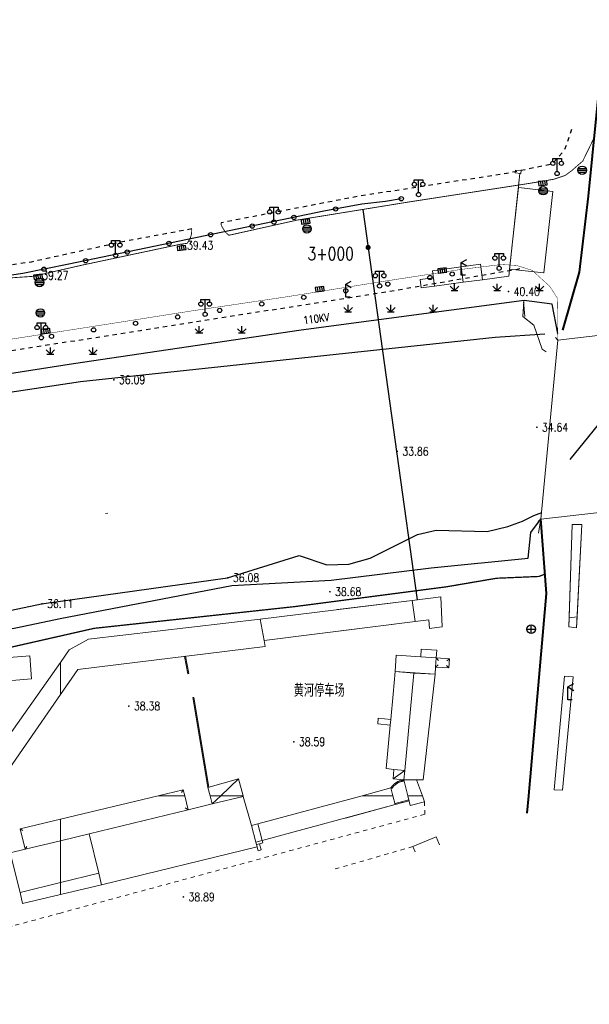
# Model space of a CAD drawing. Extents: x 39508475 to 39522402, y 3783947 to 3795549.
# Tile 69 of 256: x 39511990 to 39512124, y 3794201 to 3794433. Entities that reach past the tile are written whole.
import ezdxf
from ezdxf.enums import TextEntityAlignment as Align

# ---------------------------------------------------------------- set-up
doc = ezdxf.new("R2010")
doc.units = 0
doc.linetypes.add('X3', pattern=[5, 4, -1])
doc.linetypes.add('X6', pattern=[2, 1, -1])
doc.layers.get('0').update_dxf_attribs({"linetype": 'CONTINUOUS'})
doc.layers.add('ASSIST', color=7, linetype='CONTINUOUS', plot=False)
for name, color, linetype in [('COMPONENT', 7, 'CONTINUOUS'), ('DLDW', 14, 'CONTINUOUS'), ('DLSS', 4, 'CONTINUOUS'), ('DMTZ', 3, 'CONTINUOUS'), ('GCD', 1, 'CONTINUOUS'), ('JCDL_DMX_F', 30, 'CONTINUOUS'), ('JCDL_JMDM_F', 231, 'CONTINUOUS'), ('JCDL_JMDX_F', 231, 'CONTINUOUS'), ('JCDL_JTD_F', 100, 'CONTINUOUS'), ('JCDL_JTM', 100, 'CONTINUOUS'), ('JCDL_JTX_F', 100, 'CONTINUOUS'), ('JCDL_ZBM', 3, 'CONTINUOUS'), ('JMD', 6, 'CONTINUOUS'), ('SXSS', 5, 'CONTINUOUS'), ('ZBTZ', 3, 'CONTINUOUS'), ('断面线', 2, 'CONTINUOUS')]:
    doc.layers.add(name, color=color, linetype=linetype)
for name, color, linetype, lineweight in [('JCDL_JMDX', 1, 'CONTINUOUS', 0), ('JCDL_SXM', 5, 'CONTINUOUS', 0), ('JCDL_ZBX', 3, 'CONTINUOUS', 0), ('TEXTL_ZJ', 7, 'CONTINUOUS', 0)]:
    doc.layers.add(name, color=color, linetype=linetype, lineweight=lineweight)
doc.styles.add('HZ', font='rs', dxfattribs={"width": 0.8, "bigfont": 'hztxt'})
doc.linetypes.add('10411', pattern='A,2,[150,AAA.SHX,S=1,R=0,X=0,Y=1],2,[151,AAA.SHX,S=1,R=0,X=0,Y=3],1e-11', length=4)
doc.linetypes.add('X19', pattern='A,4.5,[145,symbolx.shx,S=1,R=0,X=0,Y=1],4.5,-0.5,[146,symbolx.shx,S=1,R=0,X=0,Y=0],-0.5', length=10)
doc.linetypes.add('X35', pattern='A,2,[150,AAA.SHX,S=1,R=0,X=0,Y=1],2,[177,AAA.SHX,S=1,R=0,X=0,Y=0.8],1e-09', length=4)
doc.linetypes.add('X4', pattern='A,0,-1e-09,[149,symbolx.shx,S=0.15,R=0,X=0,Y=0],-1.6', length=1.6)

# ---------------------------------------------------------------- blocks, each defined once
blk = doc.blocks.new('4563000')
at = {"color": 0}
for p, q in [((0, 0), (0, 3)), ((1, 0), (0, 0))]:
    blk.add_line(p, q, dxfattribs=at)
at = {"color": 0, "linetype": 'Continuous', "flags": 128}
for points in [[(0, 3), (1.39, 3.8)], [(0, 3), (1.39, 2.2)]]:
    blk.add_lwpolyline(points, dxfattribs=at)
blk = doc.blocks.new('gc200')
at = {"const_width": 0.2}
blk.add_lwpolyline([(-0.1, 0, 1), (0.1, 0, 1)], format="xyb", close=True, dxfattribs=at)
blk = doc.blocks.new('gcbj0102')
for p, q in [((-1, 0), (1, 0)), ((0, -1), (0, 1))]:
    blk.add_line(p, q)
blk.add_circle((0, 0), 1)
blk = doc.blocks.new('gc052')
for p, q in [((0, 3), (1.3, 3.75)), ((0, 3), (1.3, 2.25)), ((0, 0), (0, 3)), ((1, 0), (0, 0))]:
    blk.add_line(p, q)
blk = doc.blocks.new('gc097')
for p, q in [((-1, 2.9), (-1, 3.5)), ((-1, 3.5), (1, 3.5)), ((0, 0.5), (0, 3.5)), ((1, 3.5), (1, 2.9))]:
    blk.add_line(p, q)
for centre in [(-1, 2.4), (1, 2.4), (0, 0)]:
    blk.add_circle(centre, 0.5)
blk = doc.blocks.new('gc124')
for p, q in [((-1, 1), (0, 0)), ((-0.8, 0), (0.8, 0)), ((0, 0), (0, 1.6)), ((0, 0), (1, 1))]:
    blk.add_line(p, q)
blk = doc.blocks.new('gc170')
at = {"linetype": 'Continuous'}
blk.add_circle((0, 0), 0.5, dxfattribs=at)
blk = doc.blocks.new('gcbj0104')
for p, q in [((-0.5, 0.5), (-0.5, -0.5)), ((0, 0.5), (0, -0.5)), ((0.5, 0.5), (0.5, -0.5))]:
    blk.add_line(p, q)
blk.add_lwpolyline([(-1, 0.5), (-1, -0.5), (1, -0.5), (1, 0.5)], close=True)
blk = doc.blocks.new('gcbj0103')
for p, q in [((-1, 0), (1, 0)), ((-0.9, 0.43), (0.9, 0.43)), ((-0.88, -0.47), (0.88, -0.47))]:
    blk.add_line(p, q)
blk.add_circle((0, 0), 1)

msp = doc.modelspace()

# ---------------------------------------------------------------- linework, layer by layer
at = {"layer": 'ASSIST', "linetype": 'Continuous', "flags": 128}
msp.add_lwpolyline([(39512080.11807, 3794390.4755), (39512076.42468, 3794389.83906), (39512070.82092, 3794389.20261), (39512061.90584, 3794387.54786), (39512001.97947, 3794375.06172), (39511991.15403, 3794372.89781), (39511960.33333, 3794368.31543), (39511917.47837, 3794361.68394), (39511879.48231, 3794355.94819), (39511836.51563, 3794348.81431), (39511790.62188, 3794341.93151), (39511765.74722, 3794338.36109)], dxfattribs=at)
at = {"layer": 'DLSS', "linetype": 'X6', "flags": 128}
for points in [[(39509114.05604, 3794290.33142), (39509112.24991, 3794295.83282), (39509112.1639, 3794300.73249), (39509115.17413, 3794309.24247), (39509120.24853, 3794313.1966), (39509122.14067, 3794314.05619), (39509132.37548, 3794314.57195), (39509159.20957, 3794317.32265), (39509189.76964, 3794320.25811), (39509213.70529, 3794322.58523), (39509234.28659, 3794324.74112), (39509259.26076, 3794326.89452), (39509287.06643, 3794329.74057), (39509297.9893, 3794330.5142), (39509318.14864, 3794332.83689), (39509350.33947, 3794335.93364), (39509384.6139, 3794339.4617), (39509418.97552, 3794342.56176), (39509445.91722, 3794344.97718), (39509470.5421, 3794347.30181), (39509492.58016, 3794349.62934), (39509517.37924, 3794352.03979), (39509558.77979, 3794355.99696), (39509584.87378, 3794358.92856), (39509614.7487, 3794361.76811), (39509642.81294, 3794364.61154), (39509666.41218, 3794366.84787), (39509694.74334, 3794369.51619), (39509724.44053, 3794372.26882), (39509742.43872, 3794374.16158), (39509776.0113, 3794377.43301), (39509804.43055, 3794380.3613), (39509828.79315, 3794382.59707), (39509851.696, 3794385.09155), (39509877.43497, 3794387.84556), (39509900.33763, 3794389.82496), (39509921.34805, 3794391.97878), (39509959.05459, 3794395.24647), (39509980.92335, 3794397.65886), (39510005.89307, 3794399.55024), (39510029.41212, 3794402.38952), (39510053.15906, 3794405.4893), (39510069.35519, 3794406.69536), (39510090.36007, 3794409.01888), (39510110.3385, 3794410.91413), (39510135.56217, 3794412.97921), (39510165.00206, 3794416.59047), (39510179.4688, 3794417.53933), (39510201.93835, 3794419.94799), (39510211.67389, 3794420.80772), (39510215.28617, 3794420.89368), (39510220.36058, 3794420.37792), (39510227.77585, 3794419.60457), (39510232.50622, 3794419.60457), (39510243.70161, 3794420.46223), (39510264.36074, 3794422.52635), (39510286.39943, 3794424.59158), (39510302.15519, 3794426.0551), (39510313.01318, 3794427.00383), (39510323.16198, 3794427.00383), (39510342.10988, 3794427.0902), (39510358.12292, 3794427.17643), (39510367.75567, 3794426.74664), (39510386.3599, 3794427.26267), (39510401.78143, 3794427.2635), (39510407.8019, 3794427.60733), (39510414.08038, 3794428.38097), (39510433.28412, 3794430.18625), (39510439.13257, 3794430.87392), (39510443.34691, 3794430.87392), (39510457.30994, 3794430.87531), (39510482.53471, 3794430.96168), (39510508.18649, 3794431.04736), (39510540.1194, 3794431.04736), (39510559.07547, 3794431.21927), (39510589.8041, 3794430.87571), (39510611.59039, 3794430.87599), (39510628.72725, 3794430.87641), (39510644.67099, 3794431.04763), (39510675.80541, 3794430.78975), (39510703.7148, 3794430.79597), (39510735.4826, 3794431.31173), (39510766.13777, 3794431.39644), (39510796.52455, 3794431.31103), (39510821.50199, 3794431.13952), (39510841.64608, 3794431.39754), (39510865.15551, 3794431.22562), (39510898.04013, 3794431.31144), (39510898.81418, 3794431.99911), (39510923.00767, 3794432.17158), (39510942.55698, 3794431.9137), (39510961.06739, 3794431.9137), (39510991.10671, 3794431.91315), (39511011.9482, 3794432.17075), (39511037.77999, 3794432.34239), (39511063.17658, 3794432.60055), (39511081.10047, 3794432.08479), (39511081.87453, 3794431.31116), (39511101.8427, 3794431.39657), (39511117.7731, 3794431.73943), (39511141.57872, 3794431.77863), (39511222.30607, 3794431.78591), (39511249.35029, 3794431.95585), (39511271.48104, 3794431.95612), (39511288.07744, 3794431.95612), (39511301.68013, 3794431.10642), (39511317.01132, 3794429.57492), (39511319.64684, 3794429.48994), (39511338.71295, 3794426.34277), (39511352.83597, 3794422.76789), (39511369.52188, 3794418.934), (39511394.79447, 3794411.36743), (39511418.11984, 3794403.95633), (39511445.34414, 3794394.85157), (39511474.10351, 3794385.66567), (39511495.04762, 3794379.36546), (39511537.59183, 3794365.75798), (39511568.74567, 3794355.97838), (39511603.81306, 3794344.91644), (39511623.30407, 3794339.20992), (39511650.62245, 3794329.8482), (39511658.18894, 3794327.72395), (39511661.92968, 3794327.0442), (39511677.85959, 3794323.80646), (39511701.0162, 3794320.1447), (39511713.00356, 3794318.70021), (39511726.43622, 3794318.19038), (39511738.20057, 3794318.6151), (39511757.28112, 3794319.54676), (39511766.20789, 3794320.39647), (39511782.10602, 3794322.86059), (39511802.71267, 3794326.26854), (39511834.54072, 3794331.20417), (39511859.47468, 3794334.6113), (39511885.1765, 3794339.03533), (39511910.19709, 3794342.69505), (39511931.73182, 3794345.50192), (39511942.95405, 3794347.71114), (39511962.4587, 3794350.69287), (39511973.00078, 3794352.3073), (39511997.33935, 3794356.14173), (39512018.79276, 3794359.45732), (39512047.22551, 3794363.96524), (39512076.58233, 3794368.56058), (39512100.07722, 3794372.64842), (39512109.04357, 3794374.20188)], [(39512030.88025, 3794383.36501), (39512014.97184, 3794380.39995), (39511993.10998, 3794375.56836), (39511974.41599, 3794372.66672), (39511957.77551, 3794369.90664), (39511932.11262, 3794366.08167), (39511904.18567, 3794361.69065), (39511889.082, 3794359.4222), (39511878.38962, 3794357.79445), (39511862.85637, 3794355.38491), (39511837.41026, 3794351.27413), (39511816.07504, 3794348.01239), (39511803.66681, 3794346.23878), (39511791.20416, 3794344.11563), (39511768.8761, 3794340.85342), (39511756.73945, 3794336.52623), (39511723.56953, 3794335.9571), (39511710.0344, 3794337.74879), (39511663.13568, 3794347.25923), (39511625.26447, 3794359.04552), (39511584.44602, 3794372.08087), (39511541.23764, 3794385.58566), (39511509.36511, 3794395.22351), (39511467.63933, 3794408.71648), (39511423.75556, 3794423.00944)], [(39512120.15509, 3794406.7545), (39512118.44706, 3794401.81477), (39512115.57528, 3794398.60691), (39512104.87651, 3794396.41206), (39512069.83559, 3794391.00065), (39512037.78067, 3794384.81122)]]:
    msp.add_lwpolyline(points, dxfattribs=at)
at = {"layer": 'DLSS', "linetype": 'Continuous', "lineweight": 40}
for points in [[(39512127.802, 3794429.045), (39512124.035, 3794391.093), (39512121.95127, 3794373.16867), (39512118.011, 3794359.56201)], [(39512110.10708, 3794250), (39512114.256, 3794297.581), (39512112.905, 3794315.143)]]:
    msp.add_lwpolyline(points, dxfattribs=at)
at = {"layer": 'DLSS', "linetype": 'Continuous', "flags": 128}
for points, const_width in [([(39512125.33118, 3794404.57765), (39512122.78407, 3794399.34587), (39512120.08228, 3794396.99778), (39512118.63349, 3794395.94114), (39512115.89254, 3794395.04104), (39512110.37149, 3794394.1018), (39512081.92765, 3794389.71212), (39512055.65221, 3794385.44605), (39512039.59729, 3794381.86867), (39512038.97086, 3794382.43214), (39512038.53237, 3794382.9956), (39512037.84331, 3794384.12254), (39512037.78067, 3794384.43557), (39512037.78067, 3794384.81122)], 0.2), ([(39512030.88025, 3794383.36501), (39512030.81761, 3794382.17546), (39512030.56704, 3794381.29896), (39512029.81534, 3794379.9842), (39512028.06137, 3794379.73377), (39512005.11191, 3794374.84697), (39511993.54861, 3794372.20789), (39511988.97575, 3794371.89485), (39511946.16965, 3794365.00249), (39511916.51009, 3794360.29938), (39511891.23316, 3794356.72572), (39511851.15665, 3794350.52235), (39511819.43262, 3794345.56649), (39511794.28752, 3794341.67808)], 0.2), ([(39511800.67863, 3794328.34386), (39511829.58629, 3794332.64769), (39511863.4165, 3794337.89922), (39511884.21858, 3794341.15382), (39511898.72273, 3794343.57846), (39511919.73761, 3794346.7285), (39511940.12005, 3794349.98597), (39511953.24051, 3794352.18899), (39511978.46348, 3794355.8698), (39512008.10256, 3794360.49037), (39512030.79608, 3794364.06206), (39512053.38797, 3794367.42579), (39512075.04162, 3794370.89223), (39512094.15997, 3794373.83296), (39512103.6212, 3794374.99063), (39512107.18997, 3794374.78082), (39512110.89718, 3794373.62294), (39512115.01688, 3794369.85843), (39512116.78246, 3794367.11448), (39512116.90959, 3794357.16494)], 0.1)]:
    msp.add_lwpolyline(points, dxfattribs=dict(at, const_width=const_width))
at = {"layer": 'DLSS', "linetype": 'Continuous', "lineweight": 0}
for points in [[(39512116.90959, 3794357.16494), (39512162.42633, 3794362.52244), (39512158.39226, 3794320.22437), (39512112.94461, 3794315.06123), (39512116.90959, 3794357.16494)], [(39512116.90959, 3794357.16494), (39512112.94461, 3794315.06123)], [(39512112.94461, 3794315.06123), (39512112.32838, 3794314.55107)]]:
    msp.add_lwpolyline(points, dxfattribs=at)
at = {"layer": 'DLSS', "linetype": 'X3', "const_width": 0.3, "flags": 128}
msp.add_lwpolyline([(39509115.83491, 3794201.06317), (39509126.55477, 3794210.45786), (39509130.51645, 3794212.39892), (39509159.51346, 3794215.03875), (39509207.40211, 3794218.07486), (39509225.30682, 3794219.3266), (39509228.88011, 3794222.19936), (39509238.6678, 3794234.85502), (39509242.86251, 3794239.51355), (39509257.02184, 3794243.48767), (39509261.91569, 3794243.64296), (39509289.12945, 3794241.93669), (39509315.64685, 3794240.14964), (39509332.75644, 3794241.46991), (39509358.18356, 3794240.22775), (39509379.27259, 3794241.62566), (39509386.18611, 3794243.10086), (39509391.15764, 3794243.10086), (39509400.47925, 3794243.02322), (39509412.38861, 3794242.17313), (39509417.74853, 3794241.62963), (39509421.7879, 3794241.78491), (39509427.69158, 3794242.4837), (39509444.41727, 3794243.49631), (39509465.80709, 3794243.8098), (39509489.91103, 3794245.05208), (39509517.2818, 3794246.99312), (39509553.9022, 3794250.41078), (39509589.12197, 3794254.9263), (39509630.63833, 3794256.99329), (39509680.16049, 3794263.82929), (39509707.62118, 3794265.56804), (39509737.86388, 3794269.93302), (39509794.70316, 3794276.15403), (39509850.66557, 3794282.62754), (39509880.16374, 3794286.35696), (39509954.7622, 3794297.42352), (39509964.21347, 3794301.81731), (39509969.9282, 3794302.14685), (39509974.54394, 3794302.14685), (39509978.17059, 3794302.14685), (39510023.11311, 3794305.38856), (39510088.4093, 3794314.72115), (39510113.14818, 3794318.86658), (39510126.22235, 3794322.50133), (39510146.96289, 3794323.37704), (39510152.85059, 3794324.06937), (39510158.39196, 3794324.24245), (39510167.13694, 3794324.58862), (39510192.46151, 3794325.19962), (39510213.7981, 3794325.72108), (39510219.59923, 3794326.67304), (39510232.6734, 3794327.45191), (39510260.06199, 3794328.23403), (39510275.49099, 3794329.01616), (39510282.07137, 3794329.01616), (39510298.4572, 3794329.01616), (39510315.18874, 3794329.96812), (39510324.10689, 3794330.66045), (39510329.9946, 3794331.09316), (39510345.52681, 3794332.48107), (39510368.32346, 3794333.43303), (39510394.05735, 3794334.64786), (39510406.00594, 3794336.3787), (39510417.98073, 3794338.02494), (39510452.54562, 3794337.59495), (39510479.78196, 3794337.59495), (39510543.88737, 3794336.29021), (39510556.54105, 3794336.29021), (39510581.31334, 3794336.5755), (39510618.07159, 3794335.43437), (39510652.44832, 3794335.43437), (39510686.25779, 3794334.29324), (39510720.16144, 3794334.10306), (39510731.95885, 3794334.10306), (39510761.49667, 3794334.57853), (39510795.67906, 3794334.00867), (39510826.72559, 3794333.05773), (39510851.78793, 3794333.24763), (39510863.29993, 3794332.96235), (39510872.81399, 3794332.96235), (39510879.28354, 3794332.96235), (39510904.25142, 3794334.68248), (39510911.4821, 3794334.68248), (39510945.95909, 3794333.15468), (39510980.63469, 3794333.24978), (39511012.8349, 3794333.44196), (39511047.12356, 3794333.63215), (39511082.55429, 3794334.48799), (39511110.90615, 3794335.43893), (39511139.01686, 3794333.15668), (39511167.68643, 3794331.15756), (39511206.73306, 3794327.91649), (39511240.07003, 3794325.43789), (39511276.54237, 3794319.63185), (39511308.7302, 3794313.92021), (39511343.5952, 3794306.68404), (39511391.97605, 3794294.40404), (39511438.25927, 3794284.49665), (39511464.71904, 3794278.31282), (39511487.58485, 3794272.97939), (39511519.49325, 3794265.93385), (39511557.88793, 3794257.24632), (39511582.13035, 3794253.86736), (39511626.90746, 3794244.6447), (39511638.75233, 3794243.03028), (39511652.34701, 3794240.60866), (39511681.84907, 3794233.47304), (39511694.36696, 3794234.68385), (39511704.89158, 3794235.23448), (39511713.97404, 3794237.88499), (39511732.37087, 3794243.38601), (39511778.62181, 3794247.98241), (39511821.93597, 3794253.29104), (39511832.70661, 3794255.42448), (39511837.05448, 3794256.48442), (39511843.94745, 3794257.22638), (39511884.35086, 3794263.798), (39511944.43671, 3794272.07796), (39511959.43624, 3794278.03052), (39511964.42039, 3794279.51443), (39511972.798, 3794281.8463), (39511984.56908, 3794284.07217), (39512007.92628, 3794289.3808), (39512054.95431, 3794294.47983), (39512090.72123, 3794299.15106), (39512102.49231, 3794301.16494), (39512112.4606, 3794301.58891), (39512113.8392, 3794302.11889)], dxfattribs=at)
at = {"layer": 'DLSS', "color": 4, "linetype": 'Continuous', "lineweight": 40}
msp.add_lwpolyline([(39512109.75092, 3794245.9154), (39512110.10708, 3794250)], dxfattribs=at)
at = {"layer": 'DLSS', "linetype": 'X6', "lineweight": 0}
for points in [[(39512085.5947, 3794248.5776), (39512085.64, 3794245.635), (39512000, 3794222.39015)], [(39512085.5947, 3794248.5776), (39512085.64, 3794245.635), (39512067.18417, 3794240.62562)], [(39512082.84938, 3794238.03581), (39512063.93306, 3794232.57014)], [(39512082.84938, 3794238.03581), (39512067.45323, 3794233.58725)], [(39512000, 3794222.39015), (39511988.663, 3794219.313), (39511958.137, 3794211.353), (39511954.4, 3794210.835), (39511954.479, 3794212.424), (39511957.712, 3794212.847), (39511970.74584, 3794215.95044)]]:
    msp.add_lwpolyline(points, dxfattribs=at)
at = {"layer": 'DMTZ', "linetype": '10411', "flags": 128}
for points in [[(39512116.88889, 3794358.78501), (39512115.587, 3794365.64401), (39512109.00712, 3794366.5153), (39512056.55719, 3794359.50972), (39512003.07624, 3794351.65514), (39511962.88714, 3794345.36651), (39511923.24755, 3794339.56879), (39511879.52643, 3794333.03063), (39511840.24941, 3794327.23291)], [(39511867.77134, 3794265.01717), (39511878.19328, 3794265.4512), (39511902.58946, 3794267.92863), (39511926.9688, 3794274.72985), (39511961.79475, 3794284.16312), (39511989.92186, 3794289.54859), (39511999.98155, 3794291.71535), (39512040.272, 3794299.452), (39512063.614, 3794300.682), (39512087.11547, 3794303.65028), (39512109.978, 3794305.883), (39512110.608, 3794311.902), (39512112.88381, 3794315.0109)]]:
    msp.add_lwpolyline(points, dxfattribs=at)
at = {"layer": 'DMTZ', "linetype": 'X35', "lineweight": 0}
msp.add_lwpolyline([(39512112.369, 3794311.801), (39512112.905, 3794315.143)], dxfattribs=at)
at = {"layer": 'JCDL_DMX_F', "color": 3, "linetype": 'Continuous', "lineweight": 0}
for points in [[(39512108.92919, 3794366.29985), (39512108.68109, 3794362.79089)], [(39512108.87966, 3794366.29162), (39512109.19288, 3794362.73249)], [(39512108.68109, 3794362.79089), (39512111.3065, 3794360.68509), (39512113.2713, 3794355.07365)], [(39512114.16699, 3794354.48), (39512113.2713, 3794355.07365)]]:
    msp.add_lwpolyline(points, dxfattribs=at)
at = {"layer": 'JCDL_DMX_F', "color": 3, "linetype": 'X35', "lineweight": 0}
msp.add_lwpolyline([(39512112.369, 3794311.801), (39512112.905, 3794315.143)], dxfattribs=at)
at = {"layer": 'JCDL_JMDM_F', "lineweight": 0}
msp.add_lwpolyline([(39512108.26301, 3794396.443), (39512108.318, 3794397.108), (39512106.95, 3794397.21199), (39512106.89941, 3794396.54667), (39512108.26301, 3794396.443)], dxfattribs=at)
at = {"layer": 'JCDL_JMDM_F', "linetype": 'Continuous', "lineweight": 0}
msp.add_lwpolyline([(39512094.204, 3794374.449), (39512094.67784, 3794370.81062), (39512087.95888, 3794369.90153), (39512087.44401, 3794373.475), (39512094.204, 3794374.449)], dxfattribs=at)
at = {"layer": 'JCDL_JMDX', "color": 6, "linetype": 'X19', "lineweight": 0}
msp.add_lwpolyline([(39512099.18801, 3794371.398), (39512105.41323, 3794372.23237), (39512108.011, 3794396.411)], dxfattribs=at)
at = {"layer": 'JCDL_JMDX', "color": 6, "linetype": 'Continuous', "lineweight": 0}
for points in [[(39512077.6507, 3794267.9194), (39512074.7, 3794268.23), (39512074.5799, 3794266.9218), (39512077.5266, 3794266.6055), (39512077.6507, 3794267.9194)], [(39512078.19285, 3794253.94429), (39512080.92364, 3794255.95164)]]:
    msp.add_lwpolyline(points, dxfattribs=at)
at = {"layer": 'JCDL_JMDX_F', "linetype": 'Continuous', "lineweight": 0}
for points in [[(39512088.32808, 3794282.44704), (39512088.85292, 3794281.84326)], [(39512091.42053, 3794282.23071), (39512090.81675, 3794281.70588)], [(39512088.17666, 3794280.28233), (39512088.78044, 3794280.80716)], [(39512091.2691, 3794280.066), (39512090.74427, 3794280.66978)], [(39512080.715, 3794253.706), (39512080.5734, 3794253.6878), (39512080.4326, 3794253.6645), (39512080.2926, 3794253.6363), (39512080.1537, 3794253.6035), (39512080.016, 3794253.5659), (39512079.8796, 3794253.5236), (39512079.7448, 3794253.4768), (39512079.6116, 3794253.4254), (39512079.4803, 3794253.3695), (39512079.3509, 3794253.3091), (39512079.2236, 3794253.2444), (39512079.0987, 3794253.1754), (39512078.9761, 3794253.1022), (39512078.8561, 3794253.0249), (39512078.7388, 3794252.9435), (39512078.6244, 3794252.8582), (39512078.5129, 3794252.7691), (39512078.4045, 3794252.6762), (39512078.2993, 3794252.5797), (39512078.1974, 3794252.4796), (39512078.0991, 3794252.3762), (39512078.0042, 3794252.2695), (39512077.9131, 3794252.1596), (39512077.8258, 3794252.0467), (39512077.7423, 3794251.9308), (39512077.6632, 3794251.812)], [(39512077.6632, 3794251.812), (39512077.8713, 3794251.6734)], [(39512080.7468, 3794253.458), (39512080.6098, 3794253.4405), (39512080.4777, 3794253.4185), (39512080.3461, 3794253.3921), (39512080.2154, 3794253.3612), (39512080.0859, 3794253.3258), (39512079.9577, 3794253.2861), (39512079.8309, 3794253.242), (39512079.7056, 3794253.1937), (39512079.5821, 3794253.1411), (39512079.4604, 3794253.0843), (39512079.3408, 3794253.0235), (39512079.2232, 3794252.9586), (39512079.108, 3794252.8898), (39512078.9951, 3794252.817), (39512078.8848, 3794252.7405), (39512078.7772, 3794252.6603), (39512078.6723, 3794252.5765), (39512078.5704, 3794252.4891), (39512078.4714, 3794252.3983), (39512078.3757, 3794252.3043), (39512078.2831, 3794252.207), (39512078.194, 3794252.1066), (39512078.1083, 3794252.0033), (39512078.0261, 3794251.8971), (39512077.9479, 3794251.7884), (39512077.8713, 3794251.6734)], [(39512078.9449, 3794253.0821), (39512079.0803, 3794252.872)], [(39512080.715, 3794253.706), (39512080.7468, 3794253.458)], [(39512078.6526, 3794248.1375), (39512081.8782, 3794249.0545)], [(39512078.721, 3794247.897), (39512078.6526, 3794248.1375)], [(39512078.721, 3794247.897), (39512081.9466, 3794248.814)], [(39512080.3661, 3794248.3647), (39512080.2977, 3794248.6051)], [(39512081.9466, 3794248.814), (39512081.8782, 3794249.0545)]]:
    msp.add_lwpolyline(points, dxfattribs=at)
at = {"layer": 'JCDL_JTM', "linetype": 'Continuous', "lineweight": 0}
msp.add_lwpolyline([(39512116.90959, 3794357.16494), (39512162.42633, 3794362.52244), (39512158.39226, 3794320.22437), (39512112.94461, 3794315.06123), (39512116.90959, 3794357.16494)], dxfattribs=at)
at = {"layer": 'JCDL_JTX_F', "linetype": 'Continuous', "lineweight": 0}
for points in [[(39512116.90959, 3794357.16494), (39512112.94461, 3794315.06123)], [(39512116.90959, 3794357.16494), (39512116.39943, 3794357.78117)], [(39512112.94461, 3794315.06123), (39512112.32838, 3794314.55107)]]:
    msp.add_lwpolyline(points, dxfattribs=at)
at = {"layer": 'JCDL_SXM', "lineweight": 0}
msp.add_lwpolyline([(39512087.95888, 3794369.90153), (39512084.79778, 3794369.47383), (39512084.57301, 3794371.486), (39512087.68002, 3794371.83307), (39512087.95888, 3794369.90153)], dxfattribs=at)
at = {"layer": 'JCDL_ZBM', "linetype": 'Continuous', "lineweight": 0}
for points in [[(39512113.63029, 3794373.01093), (39512105.5897, 3794373.87481), (39512107.65377, 3794393.08613), (39512115.75399, 3794392.209), (39512113.63029, 3794373.01093)], [(39512120.32, 3794313.818), (39512122.575, 3794313.803), (39512121.47533, 3794292.06206), (39512119.57283, 3794291.84651), (39512120.32, 3794313.818)], [(39512119.57283, 3794291.84651), (39512121.47533, 3794292.06206), (39512121.347, 3794289.525), (39512119.5, 3794289.705), (39512119.57283, 3794291.84651)], [(39512118.004, 3794251.334), (39512116.024, 3794251.393), (39512118.463, 3794278.141), (39512120.497, 3794277.936), (39512118.004, 3794251.334)]]:
    msp.add_lwpolyline(points, dxfattribs=at)
at = {"layer": 'JCDL_ZBX', "color": 114, "linetype": 'X4', "lineweight": 0, "true_color": 0x009944}
msp.add_lwpolyline([(39512107.65377, 3794393.08613), (39512108.353, 3794393.011), (39512115.75399, 3794392.209), (39512113.63029, 3794373.01093), (39512105.5897, 3794373.87481)], dxfattribs=at)
at = {"layer": 'JCDL_ZBX', "color": 114, "linetype": 'Continuous', "lineweight": 0, "true_color": 0x009944}
for points in [[(39512122.575, 3794313.803), (39512120.32, 3794313.818), (39512119.5, 3794289.705), (39512121.347, 3794289.525), (39512122.575, 3794313.803)], [(39512120.497, 3794277.936), (39512118.463, 3794278.141), (39512116.024, 3794251.393), (39512118.004, 3794251.334), (39512120.497, 3794277.936)]]:
    msp.add_lwpolyline(points, dxfattribs=at)
at = {"layer": 'JMD', "linetype": 'Continuous'}
msp.add_line((39512119.78894, 3794329.12336), (39512130.76341, 3794342.67886), dxfattribs=at)
at = {"layer": 'JMD', "color": 6, "linetype": 'Continuous', "lineweight": 0}
for points in [[(39512099.18801, 3794371.398), (39512094.67784, 3794370.81062), (39512094.204, 3794374.449), (39512098.70899, 3794375.07601), (39512099.18801, 3794371.398)], [(39512065.1516, 3794293.79584), (39512082.6976, 3794295.9533), (39512083.388, 3794290.953), (39512065.34591, 3794288.71307)], [(39512089.754, 3794289.74), (39512088.51, 3794289.5887), (39512086.794, 3794289.38), (39512086.568, 3794291.349), (39512083.388, 3794290.953), (39512082.6976, 3794295.9533), (39512089.393, 3794296.823), (39512089.754, 3794289.74)], [(39512088.4442, 3794284.2637), (39512088.3281, 3794282.447), (39512084.696, 3794282.7011), (39512084.823, 3794284.517), (39512088.4442, 3794284.2637)], [(39512088.1767, 3794280.2823), (39512088.0571, 3794278.573), (39512078.68, 3794279.229), (39512078.951, 3794283.103), (39512084.696, 3794282.7011), (39512088.3281, 3794282.447), (39512088.1767, 3794280.2823)], [(39512088.1767, 3794280.2823), (39512088.3281, 3794282.447), (39512091.4205, 3794282.2307), (39512091.2691, 3794280.066), (39512088.1767, 3794280.2823)], [(39512083.0509, 3794278.8482), (39512080.9236, 3794255.9516), (39512078.405, 3794256.1896), (39512076.559, 3794256.364), (39512077.5266, 3794266.6055), (39512077.6507, 3794267.9194), (39512078.215, 3794273.892), (39512078.68, 3794279.229), (39512083.0509, 3794278.8482)], [(39512083.7181, 3794253.7197), (39512080.715, 3794253.706), (39512080.9236, 3794255.9516), (39512083.0509, 3794278.8482), (39512088.0571, 3794278.573), (39512085.304, 3794253.727), (39512083.7181, 3794253.7197)], [(39512078.1929, 3794253.9443), (39512078.405, 3794256.1896), (39512080.9236, 3794255.9516), (39512080.715, 3794253.706), (39512078.1929, 3794253.9443)], [(39512078.15279, 3794250), (39512070.95665, 3794250), (39512077.6632, 3794251.812), (39512078.15279, 3794250)], [(39512085.0756, 3794250), (39512081.64801, 3794250), (39512080.715, 3794253.706), (39512083.7181, 3794253.7197), (39512085.0756, 3794250)], [(39512066.86804, 3794248.89532), (39512070.95665, 3794250), (39512078.15279, 3794250), (39512078.721, 3794247.897)], [(39512085.5947, 3794248.5776), (39512082.22, 3794247.728), (39512081.64801, 3794250), (39512085.0756, 3794250), (39512085.5947, 3794248.5776)], [(39512078.721, 3794247.897), (39512067.02698, 3794244.73747)]]:
    msp.add_lwpolyline(points, dxfattribs=at)
at = {"layer": 'JMD', "linetype": 'Continuous', "lineweight": 0}
for points in [[(39512047.931, 3794286.551), (39512046.96, 3794291.559), (39512082.6976, 3794295.9533), (39512083.388, 3794290.953), (39512047.931, 3794286.551)], [(39512004.07, 3794279.689), (39512000, 3794273.81539), (39512000, 3794281.35542), (39512002.083, 3794284.301), (39512006.573, 3794286.864), (39512046.96, 3794291.559), (39512047.931, 3794286.551), (39512048.141, 3794285.112), (39512004.07, 3794279.689)], [(39511993.199, 3794277.476), (39511980.2678, 3794276.4305), (39511979.8263, 3794281.8905), (39511982.986, 3794282.146), (39511992.856, 3794282.944), (39511993.199, 3794277.476)], [(39512029.399, 3794282.817), (39512029.1538, 3794282.7685)], [(39512029.9618, 3794278.6835), (39512029.1538, 3794282.7685)], [(39512030.207, 3794278.732), (39512029.399, 3794282.817)], [(39512088.32808, 3794282.44704), (39512088.85292, 3794281.84326)], [(39512091.42053, 3794282.23071), (39512090.81675, 3794281.70588)], [(39511983.49759, 3794250), (39511977.82667, 3794250), (39512000, 3794281.35542), (39512000, 3794273.81539), (39511983.49759, 3794250)], [(39512029.7949, 3794280.8153), (39512029.5497, 3794280.7668)], [(39512088.17666, 3794280.28233), (39512088.78044, 3794280.80716)], [(39512091.2691, 3794280.066), (39512090.74427, 3794280.66978)], [(39512030.207, 3794278.732), (39512029.9618, 3794278.6835)], [(39512031.15, 3794273.076), (39512031.3967, 3794273.1167)], [(39512031.15, 3794273.076), (39512034.6298, 3794251.9676)], [(39512031.3967, 3794273.1167), (39512034.8764, 3794252.0083)], [(39512032.0199, 3794267.7989), (39512032.2666, 3794267.8396)], [(39512077.6507, 3794267.9194), (39512074.7, 3794268.23), (39512074.5799, 3794266.9218), (39512077.5266, 3794266.6055), (39512077.6507, 3794267.9194)], [(39512032.8899, 3794262.5218), (39512033.1366, 3794262.5625)], [(39512033.7598, 3794257.2447), (39512034.0065, 3794257.2854)], [(39512042.95024, 3794250), (39512035.17137, 3794250), (39512034.6298, 3794251.9676), (39512041.8609, 3794253.9579), (39512042.95024, 3794250)], [(39512041.86086, 3794253.9579), (39512037.71897, 3794250)], [(39512078.19285, 3794253.94429), (39512080.92364, 3794255.95164)], [(39512034.6298, 3794251.9676), (39512034.8764, 3794252.0083)], [(39512080.715, 3794253.706), (39512080.5734, 3794253.6878), (39512080.4326, 3794253.6645), (39512080.2926, 3794253.6363), (39512080.1537, 3794253.6035), (39512080.016, 3794253.5659), (39512079.8796, 3794253.5236), (39512079.7448, 3794253.4768), (39512079.6116, 3794253.4254), (39512079.4803, 3794253.3695), (39512079.3509, 3794253.3091), (39512079.2236, 3794253.2444), (39512079.0987, 3794253.1754), (39512078.9761, 3794253.1022), (39512078.8561, 3794253.0249), (39512078.7388, 3794252.9435), (39512078.6244, 3794252.8582), (39512078.5129, 3794252.7691), (39512078.4045, 3794252.6762), (39512078.2993, 3794252.5797), (39512078.1974, 3794252.4796), (39512078.0991, 3794252.3762), (39512078.0042, 3794252.2695), (39512077.9131, 3794252.1596), (39512077.8258, 3794252.0467), (39512077.7423, 3794251.9308), (39512077.6632, 3794251.812)], [(39512077.6632, 3794251.812), (39512077.8713, 3794251.6734)], [(39512080.7468, 3794253.458), (39512080.6098, 3794253.4405), (39512080.4777, 3794253.4185), (39512080.3461, 3794253.3921), (39512080.2154, 3794253.3612), (39512080.0859, 3794253.3258), (39512079.9577, 3794253.2861), (39512079.8309, 3794253.242), (39512079.7056, 3794253.1937), (39512079.5821, 3794253.1411), (39512079.4604, 3794253.0843), (39512079.3408, 3794253.0235), (39512079.2232, 3794252.9586), (39512079.108, 3794252.8898), (39512078.9951, 3794252.817), (39512078.8848, 3794252.7405), (39512078.7772, 3794252.6603), (39512078.6723, 3794252.5765), (39512078.5704, 3794252.4891), (39512078.4714, 3794252.3983), (39512078.3757, 3794252.3043), (39512078.2831, 3794252.207), (39512078.194, 3794252.1066), (39512078.1083, 3794252.0033), (39512078.0261, 3794251.8971), (39512077.9479, 3794251.7884), (39512077.8713, 3794251.6734)], [(39512078.9449, 3794253.0821), (39512079.0803, 3794252.872)], [(39512080.715, 3794253.706), (39512080.7468, 3794253.458)], [(39512006.7782, 3794241.0119), (39512000, 3794239.38865), (39512000, 3794244.48945), (39512022.9767, 3794250), (39512029.22484, 3794250), (39512030.0177, 3794246.694), (39512006.7782, 3794241.0119)], [(39512046.26, 3794237.975), (39512009.692, 3794229.06), (39512009.0344, 3794231.7497), (39512006.7782, 3794241.0119), (39512030.0177, 3794246.694), (39512035.7019, 3794248.0725), (39512042.994, 3794249.841), (39512044.8888, 3794242.9569), (39512045.9549, 3794239.0836), (39512046.1098, 3794238.5206), (39512046.26, 3794237.975)], [(39512029.22484, 3794250), (39512022.9767, 3794250), (39512028.885, 3794251.417), (39512029.22484, 3794250)], [(39512028.885, 3794251.417), (39512028.46684, 3794250.73498)], [(39512042.994, 3794249.841), (39512035.7019, 3794248.0725), (39512035.17137, 3794250), (39512042.95024, 3794250), (39512042.994, 3794249.841)], [(39512037.71897, 3794250), (39512035.70105, 3794248.07172)], [(39512078.721, 3794247.897), (39512047.446, 3794239.447), (39512046.3882, 3794243.362), (39512070.95665, 3794250), (39512078.15279, 3794250), (39512078.721, 3794247.897)], [(39512030.01774, 3794246.69396), (39512029.33519, 3794247.11125)], [(39512078.6526, 3794248.1375), (39512081.8782, 3794249.0545)], [(39512078.721, 3794247.897), (39512078.6526, 3794248.1375)], [(39512078.721, 3794247.897), (39512081.9466, 3794248.814)], [(39512080.3661, 3794248.3647), (39512080.2977, 3794248.6051)], [(39512081.9466, 3794248.814), (39512081.8782, 3794249.0545)], [(39512000, 3794239.38865), (39511991.6851, 3794237.3974), (39511990.529, 3794242.218), (39512000, 3794244.48945), (39512000, 3794239.38865)], [(39512047.446, 3794239.447), (39512045.9549, 3794239.0836), (39512044.8888, 3794242.9569), (39512046.3882, 3794243.362), (39512047.446, 3794239.447)], [(39511990.529, 3794242.218), (39511991.21102, 3794241.79984)], [(39512009.0344, 3794231.7497), (39512000, 3794229.54092), (39512000, 3794239.38865), (39512006.7782, 3794241.0119), (39512009.0344, 3794231.7497)], [(39512083.35422, 3794236.82431), (39512082.8494, 3794238.0358), (39512088.3445, 3794240.3256), (39512089.13709, 3794238.42389)], [(39512000, 3794229.54092), (39511990.511, 3794227.221), (39511988.228, 3794236.559), (39511991.6851, 3794237.3974), (39512000, 3794239.38865), (39512000, 3794229.54092)], [(39511991.68513, 3794237.39743), (39511992.10242, 3794238.07998)], [(39512045.9549, 3794239.0836), (39512047.446, 3794239.447), (39512047.5846, 3794238.8781), (39512046.825, 3794238.693)], [(39512046.1098, 3794238.5206), (39512046.525, 3794237.061), (39512047.207, 3794237.286), (39512046.825, 3794238.693), (39512046.1098, 3794238.5206)], [(39512009.692, 3794229.06), (39512000, 3794226.75012), (39512000, 3794229.54092), (39512009.0344, 3794231.7497), (39512009.692, 3794229.06)], [(39512000, 3794226.75012), (39511991.1, 3794224.629), (39511990.511, 3794227.221), (39512000, 3794229.54092), (39512000, 3794226.75012)]]:
    msp.add_lwpolyline(points, dxfattribs=at)
at = {"layer": 'SXSS', "linetype": 'Continuous', "flags": 128}
for points in [[(39511839.90082, 3794324.02679), (39511845.25622, 3794323.33977), (39511849.34779, 3794323.59537), (39511876.22271, 3794328.07574), (39511903.36439, 3794331.98274), (39511938.81609, 3794336.72996), (39511974.59654, 3794342.93793), (39512004.73855, 3794347.48152), (39512102.22074, 3794357.90201), (39512113.87874, 3794358.71972)], [(39511901.70642, 3794272.39809), (39511938.05882, 3794280.28213), (39511947.03348, 3794283.80977), (39511951.67207, 3794285.92635), (39511995.59381, 3794295.13625), (39512039.25711, 3794301.28237), (39512056.10225, 3794306.49336), (39512062.66473, 3794304.35447), (39512067.80059, 3794304.49706), (39512072.79379, 3794305.92299), (39512083.92147, 3794311.48412), (39512088.34401, 3794312.48226), (39512100.32768, 3794312.19708), (39512105.17821, 3794313.33783), (39512108.60211, 3794314.62116), (39512111.3127, 3794315.90449), (39512113.16731, 3794316.61746)]]:
    msp.add_lwpolyline(points, dxfattribs=at)
at = {"layer": 'SXSS', "linetype": 'Continuous', "lineweight": 0}
msp.add_lwpolyline([(39512011.11485, 3794316.44425), (39512010.6207, 3794316.36803)], dxfattribs=at)
at = {"layer": 'ZBTZ', "color": 114, "linetype": 'Continuous', "lineweight": 0, "true_color": 0x009944}
for points in [[(39512122.575, 3794313.803), (39512120.32, 3794313.818), (39512119.5, 3794289.705), (39512121.347, 3794289.525), (39512122.575, 3794313.803)], [(39512120.497, 3794277.936), (39512118.463, 3794278.141), (39512116.024, 3794251.393), (39512118.004, 3794251.334), (39512120.497, 3794277.936)]]:
    msp.add_lwpolyline(points, dxfattribs=at)
at = {"layer": 'ZBTZ', "linetype": 'Continuous', "lineweight": 0}
for points in [[(39512120.32, 3794313.818), (39512122.575, 3794313.803), (39512121.47533, 3794292.06206), (39512119.57283, 3794291.84651), (39512120.32, 3794313.818)], [(39512119.57283, 3794291.84651), (39512121.47533, 3794292.06206), (39512121.347, 3794289.525), (39512119.5, 3794289.705), (39512119.57283, 3794291.84651)], [(39512118.004, 3794251.334), (39512116.024, 3794251.393), (39512118.463, 3794278.141), (39512120.497, 3794277.936), (39512118.004, 3794251.334)]]:
    msp.add_lwpolyline(points, dxfattribs=at)
at = {"layer": '断面线', "linetype": 'Continuous', "flags": 128}
msp.add_lwpolyline([(39512071.07864, 3794387.95068), (39512079.09404, 3794330.42204), (39512083.87521, 3794296.10627)], dxfattribs=at)

# ---------------------------------------------------------------- block references
at = {"layer": 'COMPONENT', "linetype": 'Continuous'}
for name, p in [('gcbj0103', (39512122.64935, 3794397.15785, 38.889)), ('gcbj0103', (39512113.46215, 3794392.3578, 38.889)), ('gcbj0103', (39512057.95766, 3794383.36735, 38.889)), ('gcbj0103', (39511995.07022, 3794370.7575, 38.889)), ('gcbj0103', (39511995.3027, 3794363.60017, 38.889)), ('gcbj0102', (39512110.66948, 3794289.19444))]:
    msp.add_blockref(name, p, dxfattribs=at)
at = {"layer": 'COMPONENT', "linetype": 'Continuous', "rotation": 6.430055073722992}
for p in [(39512113.36791, 3794394.10397), (39512057.62201, 3794385.13309), (39512028.48031, 3794378.87336), (39511994.75684, 3794372.09923), (39512089.74723, 3794373.57541), (39512060.94463, 3794369.18123), (39511996.5624, 3794359.31503)]:
    msp.add_blockref('gcbj0104', p, dxfattribs=at)
at = {"layer": 'DLDW', "linetype": 'Continuous'}
for p in [(39512116.75129, 3794396.40473), (39512084.18674, 3794391.45453), (39512050.19243, 3794384.96234), (39512012.98712, 3794377.14925), (39512103.12367, 3794374.10728), (39512075.02877, 3794369.9537), (39512034.02618, 3794363.26379), (39511995.5202, 3794357.76861)]:
    msp.add_blockref('gc097', p, dxfattribs=at)
at = {"layer": 'DLSS', "linetype": 'Continuous'}
for p in [(39512094.22439, 3794372.45441), (39512067.07642, 3794367.34732)]:
    msp.add_blockref('gc052', p, dxfattribs=at)
at = {"layer": 'DLSS'}
msp.add_blockref('4563000', (39512119.3, 3794272.584), dxfattribs=at)
at = {"layer": 'GCD', "linetype": 'Continuous'}
ref = msp.add_blockref('gc200', (39512028.575, 3794379.521, 39.432), dxfattribs=at)
ref.add_attrib('height', '39.43', dxfattribs={"linetype": 'Continuous', "height": 2, "style": 'HZ', "width": 0.8}).set_placement((39512029.775, 3794379.521, 39.432), align=Align.MIDDLE_LEFT)
ref = msp.add_blockref('gc200', (39511994.536, 3794372.419, 39.27), dxfattribs=at)
ref.add_attrib('height', '39.27', dxfattribs={"linetype": 'Continuous', "height": 2, "style": 'HZ', "width": 0.8}).set_placement((39511995.736, 3794372.419, 39.27), align=Align.MIDDLE_LEFT)
ref = msp.add_blockref('gc200', (39512105.331, 3794368.621, 40.4), dxfattribs=at)
ref.add_attrib('height', '40.40', dxfattribs={"linetype": 'Continuous', "height": 2, "style": 'HZ', "width": 0.8}).set_placement((39512106.531, 3794368.621, 40.4), align=Align.MIDDLE_LEFT)
ref = msp.add_blockref('gc200', (39512012.5646, 3794347.867, 36.09), dxfattribs=at)
ref.add_attrib('height', '36.09', dxfattribs={"linetype": 'Continuous', "height": 2, "style": 'HZ', "width": 0.8}).set_placement((39512013.7646, 3794347.867, 36.09), align=Align.MIDDLE_LEFT)
ref = msp.add_blockref('gc200', (39512111.9876, 3794336.687, 34.64), dxfattribs=at)
ref.add_attrib('height', '34.64', dxfattribs={"linetype": 'Continuous', "height": 2, "style": 'HZ', "width": 0.8}).set_placement((39512113.1876, 3794336.687, 34.64), align=Align.MIDDLE_LEFT)
ref = msp.add_blockref('gc200', (39512079.1741, 3794331.031, 33.86), dxfattribs=at)
ref.add_attrib('height', '33.86', dxfattribs={"linetype": 'Continuous', "height": 2, "style": 'HZ', "width": 0.8}).set_placement((39512080.3741, 3794331.031, 33.86), align=Align.MIDDLE_LEFT)
ref = msp.add_blockref('gc200', (39512039.357, 3794301.287, 36.084), dxfattribs=at)
ref.add_attrib('height', '36.08', dxfattribs={"linetype": 'Continuous', "height": 2, "style": 'HZ', "width": 0.8}).set_placement((39512040.557, 3794301.287, 36.084), align=Align.MIDDLE_LEFT)
ref = msp.add_blockref('gc200', (39512063.359, 3794298.003, 38.676), dxfattribs=at)
ref.add_attrib('height', '38.68', dxfattribs={"linetype": 'Continuous', "height": 2, "style": 'HZ', "width": 0.8}).set_placement((39512064.559, 3794298.003, 38.676), align=Align.MIDDLE_LEFT)
ref = msp.add_blockref('gc200', (39511995.686, 3794295.175, 36.109), dxfattribs=at)
ref.add_attrib('height', '36.11', dxfattribs={"linetype": 'Continuous', "height": 2, "style": 'HZ', "width": 0.8}).set_placement((39511996.886, 3794295.175, 36.109), align=Align.MIDDLE_LEFT)
ref = msp.add_blockref('gc200', (39512016.0839, 3794271.096, 38.38), dxfattribs=at)
ref.add_attrib('height', '38.38', dxfattribs={"linetype": 'Continuous', "height": 2, "style": 'HZ', "width": 0.8}).set_placement((39512017.2839, 3794271.096, 38.38), align=Align.MIDDLE_LEFT)
ref = msp.add_blockref('gc200', (39512054.8586, 3794262.687, 38.59), dxfattribs=at)
ref.add_attrib('height', '38.59', dxfattribs={"linetype": 'Continuous', "height": 2, "style": 'HZ', "width": 0.8}).set_placement((39512056.0586, 3794262.687, 38.59), align=Align.MIDDLE_LEFT)
ref = msp.add_blockref('gc200', (39512028.9128, 3794226.183, 38.89), dxfattribs=at)
ref.add_attrib('height', '38.89', dxfattribs={"linetype": 'Continuous', "height": 2, "style": 'HZ', "width": 0.8}).set_placement((39512030.1128, 3794226.183, 38.89), align=Align.MIDDLE_LEFT)
at = {"layer": 'JCDL_JTD_F'}
msp.add_blockref('4563000', (39512119.3, 3794272.584), dxfattribs=at)
at = {"layer": 'ZBTZ', "linetype": 'Continuous'}
for p, rotation in [((39512080.11807, 3794390.4755), 189.7771280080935), ((39512064.67374, 3794388.06162), 190.5151354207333), ((39512054.87207, 3794386.08232), 191.7696487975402), ((39512045.08232, 3794384.04254), 191.7696487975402), ((39512035.29256, 3794382.00277), 191.7696487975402), ((39512025.50281, 3794379.96299), 191.7696487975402), ((39512015.71305, 3794377.92322), 191.7696487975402), ((39511996.12383, 3794373.89123), 191.3038948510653), ((39512005.92329, 3794375.88344), 191.7696487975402), ((39512086.84126, 3794371.93293), 8.937068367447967), ((39512092.08856, 3794372.75811), 8.937068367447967), ((39512076.96266, 3794370.37944), 8.937068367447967), ((39512057.20547, 3794367.27245), 8.937068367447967), ((39512067.08406, 3794368.82594), 8.937068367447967), ((39512047.32605, 3794365.72421), 8.784977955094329), ((39512027.56068, 3794362.66968), 8.784977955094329), ((39512037.44337, 3794364.19694), 8.784977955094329), ((39512017.678, 3794361.14241), 8.784977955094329), ((39511997.91263, 3794358.08787), 8.784977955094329), ((39512007.79531, 3794359.61514), 8.784977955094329)]:
    msp.add_blockref('gc170', p, dxfattribs=dict(at, rotation=rotation))
for p in [(39512092.65036, 3794368.88459), (39512102.65036, 3794368.88459), (39512112.65036, 3794368.88459), (39512067.65036, 3794363.88459), (39512077.65036, 3794363.88459), (39512087.65036, 3794363.88459), (39512032.65036, 3794358.88459), (39512042.65036, 3794358.88459), (39511997.65036, 3794353.88459), (39512007.65036, 3794353.88459)]:
    msp.add_blockref('gc124', p, dxfattribs=at)
at = {"layer": '断面线', "linetype": 'Continuous', "xscale": 3, "yscale": 3, "zscale": 3}
msp.add_blockref('gc200', (39512072.3232, 3794379.01814), dxfattribs=at)

# ---------------------------------------------------------------- texts
at = {"layer": 'JMD', "linetype": 'Continuous', "style": 'HZ', "width": 0.8}
msp.add_text('黄河停车场', height=3, dxfattribs=at).set_placement((39512060.82976, 3794274.94277), align=Align.MIDDLE)
at = {"layer": 'TEXTL_ZJ', "style": 'HZ', "width": 0.8}
msp.add_text('110KV', height=1.8, rotation=7.2895748, dxfattribs=at).set_placement((39512057.29368, 3794360.44704), align=Align.BOTTOM_LEFT)
at = {"layer": '断面线', "linetype": 'Continuous', "style": 'HZ', "width": 0.8}
msp.add_text('3+000', height=3, dxfattribs=at).set_placement((39512068.98659, 3794377.55058), align=Align.MIDDLE_RIGHT)

doc.saveas('drawing.dxf')
